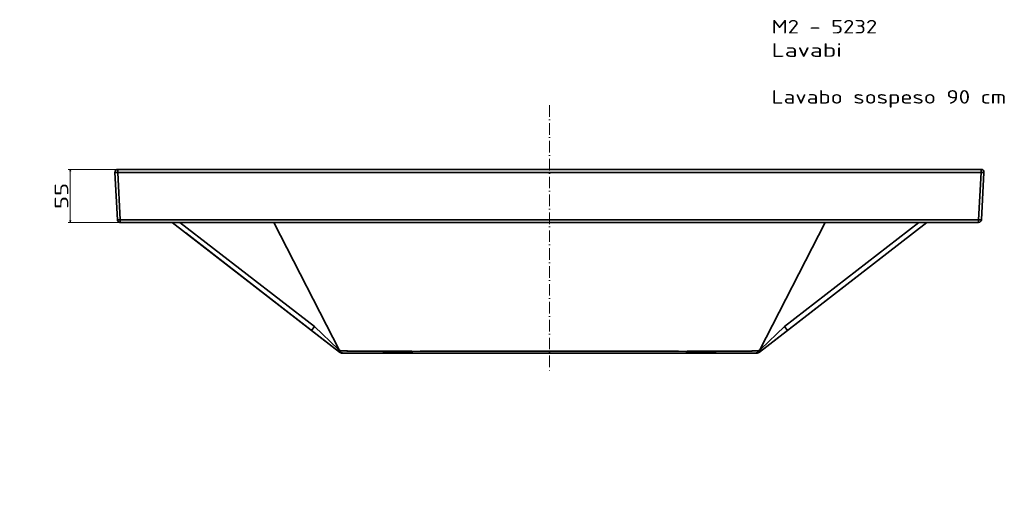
# Model space of a CAD drawing. Extents: x 46 to 1702, y 119 to 1173.
# Tile 6 of 7: x 46 to 1066, y 672 to 1173. Entities that reach past the tile are written whole.
import ezdxf
from ezdxf.enums import TextEntityAlignment as Align

# ---------------------------------------------------------------- set-up
doc = ezdxf.new("R2010")
doc.units = 0
doc.linetypes.add('DASHDOT', pattern=[18.5, 12, -3, 0.5, -3])
doc.layers.get('0').update_dxf_attribs({"lineweight": 13})
doc.styles.get("Standard").update_dxf_attribs({"font": 'isocp.shx'})
doc.dimstyles.get("Standard").update_dxf_attribs({"dimtxt": 2.5, "dimasz": 2.5, "dimexe": 1.25, "dimexo": 0.625, "dimtad": 1, "dimcen": 2.5, "dimadec": 0, "dimazin": 0, "dimtfac": 1, "dimtmove": 0, "dimatfit": 0, "dimfxl": 0, "dimarcsym": 0})

# ---------------------------------------------------------------- blocks, each defined once
blk = doc.blocks.new('*D')
at = {"color": 7, "lineweight": 13}
for p, q in [((145.8, 1018.5), (96.5, 1018.5)), ((98.5, 963.6), (98.5, 1018.5)), ((148.4, 963.6), (96.5, 963.6)), ((145.8, 661.6), (60.5, 661.6)), ((62.5, 181.7), (62.5, 661.6)), ((145.8, 181.7), (60.5, 181.7)), ((144.8, 182.7), (144.8, 119.5)), ((1044.5, 182.7), (1044.5, 119.5)), ((144.8, 121.5), (1044.5, 121.5))]:
    blk.add_line(p, q, dxfattribs=at)
for points in [[(99, 1016.6), (98.5, 1018.5), (98, 1016.6)], [(98, 965.5), (98.5, 963.6), (99, 965.5)], [(63, 659.6), (62.5, 661.6), (62, 659.6)], [(62, 183.6), (62.5, 181.7), (63, 183.6)], [(146.8, 122), (144.8, 121.5), (146.8, 121)], [(1042.6, 121), (1044.5, 121.5), (1042.6, 122)]]:
    blk.add_lwpolyline(points, dxfattribs=at)
for s, p, p2 in [('55', (96.5, 977.5), (96.5, 1004.6)), ('480', (60.5, 400.6), (60.5, 442.6))]:
    blk.add_text(s, height=14, rotation=90, dxfattribs=at).set_placement(p, p2, align=Align.FIT)
blk.add_text('900', height=14, dxfattribs=at).set_placement((573.7, 123.5), (615.7, 123.5), align=Align.FIT)
blk = doc.blocks.new('BLOCK18')
at = {"color": 7, "lineweight": 13}
for s, p, p2 in [('M2 - 5232', (230, 140.6), (339.3, 140.6)), ('Lavabi', (230, 116.4), (302.9, 116.4)), ('Lavabo sospeso 90 cm', (230, 68), (472.9, 68))]:
    blk.add_text(s, height=14, dxfattribs=at).set_placement(p, p2, align=Align.FIT)
blk = doc.blocks.new('BLOCK19')
at = {"color": 7, "lineweight": 35}
for p, q in [((-446.8, 0), (0, 0)), ((0, 0), (-446.8, 0)), ((446.8, 0), (0, 0)), ((446.8, 0), (0, 0)), ((-449.8, -3.2), (-447.3, -52.1)), ((-449.8, -3.2), (-447.3, -52.1)), ((-446.9, -3.2), (0, -3.2)), ((-446.9, -3.2), (0, -3.2)), ((-444.3, -52.1), (-446.9, -3.2)), ((-446.9, -3.2), (-444.3, -52.1)), ((446.9, -3.2), (0, -3.2)), ((446.9, -3.2), (0, -3.2)), ((446.9, -3.2), (444.3, -52.1)), ((446.9, -3.2), (444.3, -52.1)), ((447.3, -52.1), (449.8, -3.2)), ((449.8, -3.2), (447.3, -52.1)), ((447.3, -52.1), (449.8, -3.2)), ((0, -52.1), (-444.3, -52.1)), ((0, -52.1), (-444.3, -52.1)), ((0, -54.9), (-444.3, -54.9)), ((-444.3, -54.9), (0, -54.9)), ((-440.1, -54.9), (0, -54.9)), ((-390.7, -54.9), (-246.3, -166.6)), ((-246.3, -166.6), (-390.7, -54.9)), ((-382.5, -54.9), (-243.2, -162.6)), ((-243.2, -162.6), (-382.5, -54.9)), ((-217.4, -187.3), (-285.3, -54.9)), ((-285.3, -54.9), (-217.4, -187.3)), ((-217.4, -187.3), (-285.3, -54.9)), ((0, -52.1), (444.3, -52.1)), ((0, -52.1), (444.3, -52.1)), ((0, -54.9), (444.3, -54.9)), ((0, -54.9), (440.1, -54.9)), ((0, -54.9), (444.3, -54.9)), ((217.4, -189), (390.7, -54.9)), ((217.4, -187.3), (285.3, -54.9)), ((285.3, -54.9), (217.4, -187.3)), ((217.4, -187.3), (285.3, -54.9)), ((243.2, -162.6), (382.5, -54.9)), ((382.5, -54.9), (243.2, -162.6)), ((246.3, -166.6), (390.7, -54.9)), ((390.7, -54.9), (246.3, -166.6)), ((-376.6, -65.8), (-217.4, -189)), ((-243.2, -162.6), (-218.7, -186.1)), ((-218.7, -186.1), (-243.2, -162.6)), ((243.2, -162.6), (218.7, -186.1)), ((243.2, -162.6), (218.7, -186.1)), ((-246.3, -166.6), (-217.4, -189)), ((-246.3, -166.6), (-217.4, -189)), ((217.4, -189), (246.3, -166.6)), ((246.3, -166.6), (217.4, -189)), ((-214.3, -190), (-185.3, -190)), ((-212.9, -190), (-170.5, -190)), ((-170.5, -190), (-212.9, -190)), ((-188.2, -190), (-158.8, -190)), ((-170.5, -190), (-141.2, -190)), ((-141.2, -190), (-170.5, -190)), ((-158.8, -190), (0, -190)), ((-141.2, -190), (0, -190)), ((0, -190), (-141.2, -190)), ((0, -190), (141.2, -190)), ((0, -190), (141.2, -190)), ((158.8, -190), (0, -190)), ((141.2, -190), (170.5, -190)), ((141.2, -190), (170.5, -190)), ((188.2, -190), (158.8, -190)), ((170.5, -190), (212.9, -190)), ((170.5, -190), (212.9, -190)), ((185.3, -190), (214.3, -190))]:
    blk.add_line(p, q, dxfattribs=at)
at = {"color": 7, "lineweight": 35, "ltscale": 0.103828}
for p, q in [((-444.3, -54.9), (-440.1, -54.9)), ((440.1, -54.9), (444.3, -54.9))]:
    blk.add_line(p, q, dxfattribs=at)
at = {"color": 7, "lineweight": 35, "ltscale": 0.001231}
blk.add_line((-440.1, -54.9), (-440.1, -54.9), dxfattribs=at)
at = {"color": 7, "lineweight": 35, "ltscale": 0.001086}
blk.add_line((-440.1, -54.9), (-440.1, -54.9), dxfattribs=at)
at = {"color": 7, "lineweight": 35, "ltscale": 0.000617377}
blk.add_line((-440.1, -54.9), (-440.1, -54.9), dxfattribs=at)
at = {"color": 7, "lineweight": 35, "ltscale": 0.000612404}
blk.add_line((-440.1, -54.9), (-440.1, -54.9), dxfattribs=at)
at = {"color": 7, "lineweight": 35, "ltscale": 0.001123}
blk.add_line((440.1, -54.9), (440.1, -54.9), dxfattribs=at)
at = {"color": 7, "lineweight": 35, "ltscale": 0.000617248}
blk.add_line((440.1, -54.9), (440.1, -54.9), dxfattribs=at)
at = {"color": 7, "lineweight": 35, "ltscale": 0.125}
for p, q in [((-246.3, -166.6), (-243.2, -162.6)), ((-243.2, -162.6), (-246.3, -166.6)), ((243.2, -162.6), (246.3, -166.6)), ((243.2, -162.6), (246.3, -166.6))]:
    blk.add_line(p, q, dxfattribs=at)
at = {"color": 7, "lineweight": 35, "ltscale": 0.018515}
for p, q in [((-218, -186.1), (-218.7, -186.1)), ((-218, -186.1), (-218.7, -186.1)), ((218, -186.1), (218.7, -186.1)), ((218.7, -186.1), (218, -186.1))]:
    blk.add_line(p, q, dxfattribs=at)
at = {"color": 7, "lineweight": 35, "ltscale": 0.00195}
blk.add_line((-217.3, -189), (-217.4, -189), dxfattribs=at)
at = {"color": 7, "lineweight": 35, "ltscale": 0.041493}
blk.add_line((-214.3, -190), (-212.6, -190), dxfattribs=at)
at = {"color": 7, "lineweight": 35, "ltscale": 0.05558}
for p, q in [((-212.1, -190), (-214.3, -190)), ((212.1, -190), (214.3, -190))]:
    blk.add_line(p, q, dxfattribs=at)
at = {"color": 7, "lineweight": 35, "ltscale": 0.021825}
for p, q in [((-212.9, -190), (-212.1, -190)), ((212.9, -190), (212.1, -190))]:
    blk.add_line(p, q, dxfattribs=at)
at = {"color": 7, "lineweight": 35, "ltscale": 0.000635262}
blk.add_line((-212.1, -190), (-212.1, -190), dxfattribs=at)
at = {"color": 7, "lineweight": 35, "ltscale": 9.3975e-05}
for p, q in [((-212.1, -190), (-212.1, -190)), ((212.1, -190), (212.1, -190))]:
    blk.add_line(p, q, dxfattribs=at)
at = {"color": 7, "lineweight": 35, "ltscale": 0.000633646}
blk.add_line((-212.1, -190), (-212.1, -190), dxfattribs=at)
at = {"color": 7, "lineweight": 35, "ltscale": 0.000515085}
blk.add_line((-188.2, -190), (-188.2, -190), dxfattribs=at)
at = {"color": 7, "lineweight": 35, "ltscale": 0.072042}
for p, q in [((-185.3, -190), (-188.2, -190)), ((185.3, -190), (188.2, -190))]:
    blk.add_line(p, q, dxfattribs=at)
at = {"color": 7, "lineweight": 35, "ltscale": 0.001131}
blk.add_line((-185.3, -190), (-185.3, -190), dxfattribs=at)
at = {"color": 7, "lineweight": 35, "ltscale": 0.000484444}
blk.add_line((-185.3, -190), (-185.3, -190), dxfattribs=at)
at = {"color": 7, "lineweight": 35, "ltscale": 0.00107}
blk.add_line((-185.3, -190), (-185.3, -190), dxfattribs=at)
at = {"color": 7, "lineweight": 35, "ltscale": 0.001151}
blk.add_line((-185.3, -190), (-185.3, -190), dxfattribs=at)
at = {"color": 7, "lineweight": 35, "ltscale": 0.001105}
for p, q in [((-185.3, -190), (-185.3, -190)), ((185.3, -190), (185.3, -190))]:
    blk.add_line(p, q, dxfattribs=at)
at = {"color": 7, "lineweight": 35, "ltscale": 0.001076}
for p, q in [((-185.3, -190), (-185.3, -190)), ((185.3, -190), (185.3, -190))]:
    blk.add_line(p, q, dxfattribs=at)
at = {"color": 7, "lineweight": 35, "ltscale": 0.002696}
blk.add_line((185.3, -190), (185.2, -190), dxfattribs=at)
at = {"color": 7, "lineweight": 35, "ltscale": 0.00104}
blk.add_line((185.3, -190), (185.3, -190), dxfattribs=at)
at = {"color": 7, "lineweight": 35, "ltscale": 0.001098}
blk.add_line((185.3, -190), (185.3, -190), dxfattribs=at)
at = {"color": 7, "lineweight": 35, "ltscale": 0.000925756}
blk.add_line((185.3, -190), (185.3, -190), dxfattribs=at)
at = {"color": 7, "lineweight": 35, "ltscale": 0.000515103}
blk.add_line((188.2, -190), (188.2, -190), dxfattribs=at)
at = {"color": 7, "lineweight": 35, "ltscale": 0.000635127}
blk.add_line((212.1, -190), (212.1, -190), dxfattribs=at)
at = {"color": 7, "lineweight": 35, "ltscale": 0.000633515}
blk.add_line((212.1, -190), (212.1, -190), dxfattribs=at)
at = {"color": 7, "lineweight": 35, "ltscale": 0.033663}
blk.add_line((212.9, -190), (214.3, -190), dxfattribs=at)
at = {"color": 7, "lineweight": 35}
for centre, radius, start, end in [((-446.8, -3), 3, 90, 183), ((446.8, -3), 3, 357, 90), ((446.8, -3), 3, 357, 450), ((-446.8, -3), 3, 90, 183), ((-444.3, -51.9), 3, 183, 270), ((-444.3, -51.9), 3, 183, 270), ((-444.3, -51.9), 3, 183, 204.7601), ((-444.3, -51.9), 3, 204.7601, 226.4938), ((-444.3, -51.9), 3, 226.4938, 248.2308), ((-444.3, -51.9), 3, 248.2308, 270), ((444.3, -51.9), 3, 270, 357), ((444.3, -51.9), 3, 270, 357), ((444.3, -51.9), 3, 270, 357), ((-212.9, -185), 5, 207.1732, 270), ((-212.9, -185), 5, 207.1698, 270.8961), ((-212.9, -185), 5, 207.1811, 269.9922), ((-214.3, -185), 5, 232.2824, 270), ((-214.3, -185), 5, 232.2824, 270), ((-214.3, -185), 5, 232.2824, 270), ((-214.3, -185), 5, 233.1765, 242.2096), ((-214.3, -185), 5, 245.932, 253.333), ((-214.3, -185), 5, 253.6982, 270), ((-212.1, -185), 5, 269.709, 270), ((-188.2, -185), 5, 270, 270.2359), ((-157.6, 4823), 5011.2, 269.832, 270.1714), ((-157.6, 4823.1), 5011.4, 269.832, 270.1714), ((1.9, -48568.6), 48380.6, 90.00226, 90.17116), ((1.9, -48568.6), 48380.6, 90.00226, 90.17116), ((-1.9, -48568.6), 48380.6, 89.82884, 89.99774), ((-1.9, -48568.6), 48380.6, 89.82884, 89.99774), ((157.6, 4823), 5011.2, 269.8286, 270.168), ((157.6, 4823.1), 5011.4, 269.8286, 270.168), ((188.2, -185), 5, 269.7641, 270), ((212.1, -185), 5, 270, 270.2909), ((212.9, -185), 5, 270, 332.8268), ((212.9, -185), 5, 269.1039, 332.8302), ((212.9, -185), 5, 270.0078, 332.8189), ((214.3, -185), 5, 270, 307.7176), ((214.3, -185), 5, 270, 307.7176), ((214.3, -185), 5, 270, 307.7176)]:
    blk.add_arc(centre, radius, start, end, dxfattribs=at)
for centre, major_axis, ratio, start_param, end_param in [((-446.8, -3), (3, 0.16), 0.051352, 3.141593, 4.692042), ((446.8, -3), (3, -0.16), 0.051352, 4.732736, 6.283185), ((-214.3, -185), (0, -5), 0.909159, 4.929765, 6.283237), ((-214.3, -185), (-3.06, -3.96), 0.814241, 5.507115, 6.28319), ((-214.3, -185), (-3.06, -3.96), 0.813912, 5.508072, 6.283772), ((-170.5, -185), (0, -4.99), 0.460031, 5.404423, 6.282866), ((-170.5, -185), (0, -4.99), 0.460028, 5.404424, 6.282866), ((-141.2, -185), (0, -4.99), 0.377207, 5.404394, 6.282998), ((-141.2, -185), (0, -4.99), 0.377208, 5.404393, 6.282998), ((141.2, -185), (0, -4.99), 0.377207, 0.000187, 0.878791), ((141.2, -185), (0, -4.99), 0.377208, 0.000188, 0.878792), ((170.5, -185), (0, -4.99), 0.460031, 0.00032, 0.878762), ((170.5, -185), (0, -4.99), 0.460028, 0.000319, 0.878762), ((214.3, -185), (0, -5), 0.909159, 6.283134, 7.636605), ((214.3, -185), (3.06, -3.96), 0.814241, 6.283181, 7.059256)]:
    blk.add_ellipse(centre, major_axis=major_axis, ratio=ratio, start_param=start_param, end_param=end_param, dxfattribs=at)
for points, knots in [([(-446.9, -3.2), (-446.9, -2.5), (-446.9, -1.9), (-446.9, -1.3), (-446.9, -0.5), (-446.9, -0.1), (-446.9, -0.1), (-446.8, 0), (-446.8, 0), (-446.8, 0), (-446.8, 0), (-446.8, 0)], [0, 0, 0, 0, 0, 0, 4.509716, 4.509716, 4.509716, 5.793413, 5.793413, 5.793413, 5.973588, 5.973588, 5.973588, 5.973588, 5.973588, 5.973588]), ([(446.8, 0), (446.8, 0), (446.8, 0), (446.9, -0.1), (446.9, -0.3), (446.9, -0.7), (446.9, -0.9), (446.9, -1.5), (446.9, -2.2), (446.9, -2.5), (446.9, -2.8), (446.9, -3.2)], [0, 0, 0, 0, 0, 0, 1.324633, 1.324633, 1.324633, 3.640218, 3.640218, 3.640218, 6.003374, 6.003374, 6.003374, 6.003374, 6.003374, 6.003374]), ([(446.9, -3.2), (446.9, -2.9), (446.9, -2.6), (446.9, -2.3), (446.9, -1.8), (446.9, -1.3), (446.9, -1.2), (446.9, -0.8), (446.9, -0.5), (446.9, -0.4), (446.9, -0.2), (446.8, 0), (446.8, 0), (446.8, 0), (446.8, 0)], [0, 0, 0, 0, 0, 0, 2.169843, 2.169843, 2.169843, 3.579204, 3.579204, 3.579204, 5.4564, 5.4564, 5.4564, 6.502933, 6.502933, 6.502933, 6.502933, 6.502933, 6.502933]), ([(-446.9, -3.2), (-447.5, -3.2), (-448.1, -3.2), (-448.7, -3.2), (-449.4, -3.2), (-449.7, -3.2), (-449.8, -3.2), (-449.8, -3.2), (-449.8, -3.2), (-449.8, -3.2), (-449.8, -3.2), (-449.8, -3.2)], [0, 0, 0, 0, 0, 0, 4.267894, 4.267894, 4.267894, 5.488051, 5.488051, 5.488051, 5.659998, 5.659998, 5.659998, 5.659998, 5.659998, 5.659998]), ([(-446.8, 0), (-446.8, 0), (-446.9, -0.1), (-446.9, -0.2), (-446.9, -0.4), (-446.9, -0.7), (-446.9, -0.7), (-446.9, -0.9), (-446.9, -1.1), (-446.9, -1.2), (-446.9, -1.3), (-446.9, -1.5), (-446.9, -1.6), (-446.9, -1.8), (-446.9, -1.9), (-446.9, -2), (-446.9, -2.1), (-446.9, -2.2), (-446.9, -2.2), (-446.9, -2.4), (-446.9, -2.5), (-446.9, -2.6), (-446.9, -2.7), (-446.9, -2.9), (-446.9, -2.9), (-446.9, -3), (-446.9, -3.1), (-446.9, -3.1), (-446.9, -3.1), (-446.9, -3.2)], [0, 0, 0, 0, 0, 0, 2.80651, 2.80651, 2.80651, 3.711816, 3.711816, 3.711816, 4.637577, 4.637577, 4.637577, 5.602891, 5.602891, 5.602891, 6.098799, 6.098799, 6.098799, 6.649538, 6.649538, 6.649538, 7.328367, 7.328367, 7.328367, 8.299044, 8.299044, 8.299044, 9.146362, 9.146362, 9.146362, 9.146362, 9.146362, 9.146362]), ([(446.9, -3.2), (447.5, -3.2), (448.1, -3.2), (448.7, -3.2), (449.4, -3.2), (449.7, -3.2), (449.8, -3.2), (449.8, -3.2), (449.8, -3.2), (449.8, -3.2), (449.8, -3.2), (449.8, -3.2)], [0, 0, 0, 0, 0, 0, 4.267894, 4.267894, 4.267894, 5.488051, 5.488051, 5.488051, 5.659998, 5.659998, 5.659998, 5.659998, 5.659998, 5.659998]), ([(-444.3, -52.1), (-444.9, -52.1), (-445.5, -52.1), (-446.1, -52.2), (-446.8, -52.2), (-447.2, -52.1), (-447.2, -52.1), (-447.3, -52.1), (-447.3, -52.1), (-447.3, -52.1), (-447.3, -52.1), (-447.3, -52.1)], [0, 0, 0, 0, 0, 0, 4.268062, 4.268062, 4.268062, 5.488234, 5.488234, 5.488234, 5.660174, 5.660174, 5.660174, 5.660174, 5.660174, 5.660174]), ([(-447.3, -52.1), (-447.3, -52.1), (-447.2, -52.1), (-447.1, -52.1), (-446.8, -52.1), (-446.3, -52.1), (-446, -52.1), (-445.6, -52.1), (-445.3, -52.1), (-445.3, -52.1), (-445.2, -52.1), (-445.2, -52.1), (-445.2, -52.1), (-445.2, -52.1), (-445.2, -52.1), (-445.2, -52.1), (-445.2, -52.1), (-445.2, -52.1), (-445.2, -52.1), (-445.1, -52.1), (-445.1, -52.1), (-445.1, -52.1), (-445, -52.1), (-444.8, -52.1), (-444.7, -52.1), (-444.6, -52.1), (-444.5, -52.1), (-444.5, -52.1), (-444.5, -52.1), (-444.4, -52.1), (-444.4, -52.1), (-444.4, -52.1), (-444.4, -52.1), (-444.4, -52.1), (-444.3, -52.1), (-444.3, -52.1)], [0, 0, 0, 0, 0, 0, 2.446996, 2.446996, 2.446996, 5.798838, 5.798838, 5.798838, 5.848814, 5.848814, 5.848814, 5.89879, 5.89879, 5.89879, 5.948766, 5.948766, 5.948766, 6.048715, 6.048715, 6.048715, 6.248611, 6.248611, 6.248611, 7.060726, 7.060726, 7.060726, 7.272473, 7.272473, 7.272473, 7.378349, 7.378349, 7.378349, 7.484225, 7.484225, 7.484225, 7.484225, 7.484225, 7.484225]), ([(-444.3, -54.9), (-444.3, -54.9), (-444.3, -54.9), (-444.3, -54.9), (-444.3, -54.7), (-444.3, -54.3), (-444.3, -54.1), (-444.3, -53.6), (-444.3, -53), (-444.3, -52.7), (-444.3, -52.4), (-444.3, -52.1)], [0, 0, 0, 0, 0, 0, 1.234262, 1.234262, 1.234262, 3.368284, 3.368284, 3.368284, 5.550124, 5.550124, 5.550124, 5.550124, 5.550124, 5.550124]), ([(-444.3, -52.1), (-444.3, -52.7), (-444.3, -53.2), (-444.3, -53.8), (-444.3, -54.5), (-444.3, -54.8), (-444.3, -54.9), (-444.3, -54.9), (-444.3, -54.9), (-444.3, -54.9), (-444.3, -54.9), (-444.3, -54.9)], [0, 0, 0, 0, 0, 0, 4.132254, 4.132254, 4.132254, 5.310387, 5.310387, 5.310387, 5.474782, 5.474782, 5.474782, 5.474782, 5.474782, 5.474782]), ([(444.3, -52.1), (444.9, -52.1), (445.5, -52.1), (446.1, -52.2), (446.8, -52.2), (447.2, -52.1), (447.2, -52.1), (447.3, -52.1), (447.3, -52.1), (447.3, -52.1), (447.3, -52.1), (447.3, -52.1)], [0, 0, 0, 0, 0, 0, 4.268062, 4.268062, 4.268062, 5.488234, 5.488234, 5.488234, 5.660174, 5.660174, 5.660174, 5.660174, 5.660174, 5.660174]), ([(444.3, -54.9), (444.3, -54.9), (444.3, -54.9), (444.3, -54.9), (444.3, -54.7), (444.3, -54.3), (444.3, -54.1), (444.3, -53.6), (444.3, -53), (444.3, -52.7), (444.3, -52.4), (444.3, -52.1)], [0, 0, 0, 0, 0, 0, 1.234262, 1.234262, 1.234262, 3.368284, 3.368284, 3.368284, 5.550124, 5.550124, 5.550124, 5.550124, 5.550124, 5.550124]), ([(444.3, -54.9), (444.3, -54.9), (444.3, -54.9), (444.3, -54.9), (444.3, -54.7), (444.3, -54.3), (444.3, -54.1), (444.3, -53.6), (444.3, -53), (444.3, -52.7), (444.3, -52.4), (444.3, -52.1)], [0, 0, 0, 0, 0, 0, 1.219992, 1.219992, 1.219992, 3.334777, 3.334777, 3.334777, 5.503714, 5.503714, 5.503714, 5.503714, 5.503714, 5.503714]), ([(444.3, -52.1), (444.9, -52.1), (445.5, -52.1), (446.1, -52.2), (446.8, -52.2), (447.2, -52.1), (447.2, -52.1), (447.3, -52.1), (447.3, -52.1), (447.3, -52.1), (447.3, -52.1), (447.3, -52.1)], [0, 0, 0, 0, 0, 0, 4.644472, 4.644472, 4.644472, 6.131328, 6.131328, 6.131328, 6.240071, 6.240071, 6.240071, 6.240071, 6.240071, 6.240071]), ([(-218.7, -186.1), (-218.7, -186.3), (-218.6, -186.6), (-218.5, -186.9), (-218.3, -187.3), (-218.1, -187.7), (-218.1, -187.8), (-217.8, -188.2), (-217.5, -188.5), (-217.3, -188.7), (-216.9, -189.1), (-216.4, -189.4), (-216.2, -189.6), (-215.7, -189.8), (-215.3, -189.9), (-215.1, -189.9), (-214.8, -190), (-214.5, -190), (-214.4, -190), (-214.4, -190), (-214.3, -190)], [0, 0, 0, 0, 0, 0, 2.301964, 2.301964, 2.301964, 3.476759, 3.476759, 3.476759, 5.843798, 5.843798, 5.843798, 8.13092, 8.13092, 8.13092, 10.281472, 10.281472, 10.281472, 11.207787, 11.207787, 11.207787, 11.207787, 11.207787, 11.207787]), ([(-172.3, -188.2), (-181, -188.2), (-189.3, -188.2), (-197.1, -188.1), (-207.4, -188), (-214, -187.7), (-215.7, -187.6), (-216.9, -187.5), (-217.3, -187.3), (-217.4, -187.3), (-217.4, -187.3), (-217.4, -187.3)], [0, 0, 0, 0, 0, 0, 64.557765, 64.557765, 64.557765, 96.730542, 96.730542, 96.730542, 101.441953, 101.441953, 101.441953, 101.441953, 101.441953, 101.441953]), ([(-172.3, -188.2), (-181.4, -188.2), (-190, -188.1), (-198, -188.1), (-208.6, -187.9), (-214.8, -187.7), (-216.5, -187.6), (-217.3, -187.4), (-217.4, -187.3)], [0, 0, 0, 0, 0, 0, 81.42822, 81.42822, 81.42822, 128.371706, 128.371706, 128.371706, 128.371706, 128.371706, 128.371706]), ([(172.3, -188.2), (181, -188.2), (189.3, -188.2), (197.1, -188.1), (207.4, -188), (214, -187.7), (215.7, -187.6), (216.9, -187.5), (217.3, -187.3), (217.4, -187.3), (217.4, -187.3), (217.4, -187.3)], [0, 0, 0, 0, 0, 0, 64.557765, 64.557765, 64.557765, 96.730542, 96.730542, 96.730542, 101.441953, 101.441953, 101.441953, 101.441953, 101.441953, 101.441953]), ([(217.4, -187.3), (217.3, -187.4), (216.2, -187.6), (214.2, -187.7), (207.3, -188), (196.4, -188.1), (188.9, -188.2), (180.8, -188.2), (172.3, -188.2)], [0, 0, 0, 0, 0, 0, 52.491762, 52.491762, 52.491762, 128.415346, 128.415346, 128.415346, 128.415346, 128.415346, 128.415346]), ([(214.3, -190), (214.4, -190), (214.4, -190), (214.5, -190), (214.9, -190), (215.3, -189.9), (215.6, -189.8), (216.2, -189.6), (216.7, -189.2), (216.9, -189.1), (217.3, -188.8), (217.6, -188.5), (217.6, -188.4), (218, -187.9), (218.3, -187.4), (218.5, -187), (218.6, -186.5), (218.7, -186.1)], [0, 0, 0, 0, 0, 0, 1.036316, 1.036316, 1.036316, 4.368101, 4.368101, 4.368101, 6.737534, 6.737534, 6.737534, 7.95216, 7.95216, 7.95216, 11.70556, 11.70556, 11.70556, 11.70556, 11.70556, 11.70556]), ([(218.7, -186.1), (218.7, -186.5), (218.7, -186.9), (218.5, -187.3), (218.3, -187.9), (217.9, -188.4), (217.7, -188.6), (217.6, -188.8), (217.4, -189)], [0, 0, 0, 0, 0, 0, 3.838513, 3.838513, 3.838513, 6.35139, 6.35139, 6.35139, 6.35139, 6.35139, 6.35139])]:
    blk.add_open_spline(points, degree=5, knots=knots, dxfattribs=at)

msp = doc.modelspace()

# ---------------------------------------------------------------- linework, layer by layer
at = {"color": 7, "linetype": 'DASHDOT', "lineweight": 13}
msp.add_line((594.671, 1084.934), (594.671, 810.383), dxfattribs=at)

# ---------------------------------------------------------------- block references
at = {"lineweight": 0}
for name in ['BLOCK18', 'BLOCK19']:
    msp.add_blockref(name, (594.671, 1018.524), dxfattribs=at)

# ---------------------------------------------------------------- dimensions: what is measured, and where the dimension line sits
at = {"color": 0, "lineweight": 0}
for base, p1, p2, angle, middle, dimtype in [((1044.509, 121.524), (144.832, 184.666), (1044.509, 184.666), 0, (594.671, 121.524), 161), ((62.47, 181.666), (147.832, 661.56), (147.779, 181.666), 269.998569, (62.47, 421.613), 160), ((98.494, 963.6), (147.832, 1018.524), (150.396, 963.6), 269.998569, (98.494, 991.062), 160)]:
    dim = msp.add_linear_dim(base=base, p1=p1, p2=p2, angle=angle, dimstyle='Standard', dxfattribs=at)
    dim.commit()
    dim.dimension.update_dxf_attribs({"geometry": '*D', "text_midpoint": middle, "dimtype": dimtype})

doc.saveas('drawing.dxf')
